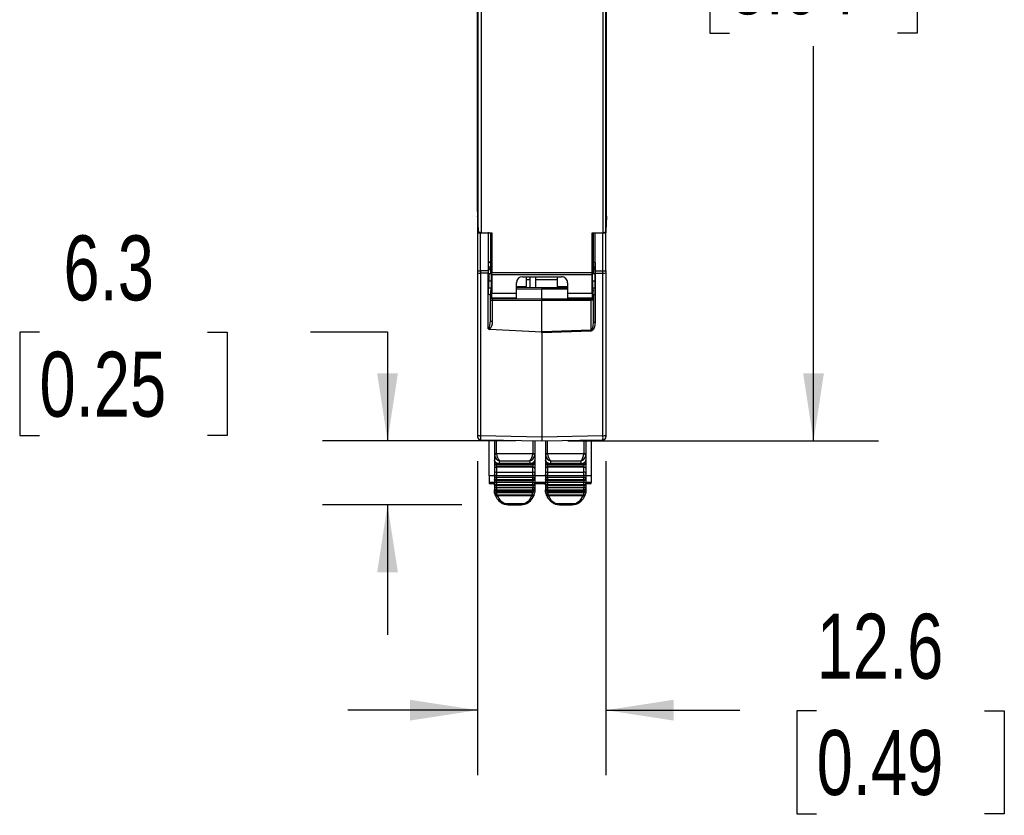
# Model space of a CAD drawing. Header units: millimetres. Extents: x 0 to 559, y 0 to 432.
# Tile 3 of 15: x 99 to 195, y 81 to 159. Entities that reach past the tile are written whole.
import ezdxf

# ---------------------------------------------------------------- set-up
doc = ezdxf.new("R2010")
doc.units = ezdxf.units.MM
doc.header["$LTSCALE"] = 2
doc.layers.add('DIMENSIONS', color=140, linetype='Continuous', lineweight=25)
doc.styles.add('SLDTEXTSTYLE2', font='TXT', dxfattribs={"width": 0.75})
doc.dimstyles.new('SLDDIMSTYLE0', dxfattribs={"dimtxt": 6.35, "dimasz": 6.604, "dimexe": 0, "dimexo": 0.0625, "dimgap": 1.5875, "dimtad": 0, "dimtih": 1, "dimtoh": 1, "dimdec": 1, "dimrnd": 1e-09, "dimzin": 12, "dimdsep": 46, "dimtxsty": 'SLDTEXTSTYLE2', "dimsah": 1, "dimcen": 0.09, "dimadec": 0, "dimazin": 3, "dimtfac": 1, "dimtdec": 1, "dimtmove": 0, "dimatfit": 0, "dimfxl": 0, "dimfrac": 2, "dimtolj": 1, "dimtzin": 12, "dimarcsym": 0})
doc.dimstyles.new('SLDDIMSTYLE1', dxfattribs={"dimtxt": 6.35, "dimasz": 6.604, "dimexe": 0, "dimexo": 0.0625, "dimgap": 1.5875, "dimtad": 0, "dimtih": 1, "dimtoh": 1, "dimdec": 1, "dimrnd": 1e-09, "dimzin": 4, "dimdsep": 46, "dimtxsty": 'SLDTEXTSTYLE2', "dimsah": 1, "dimcen": 0.09, "dimadec": 0, "dimazin": 1, "dimtfac": 1, "dimtdec": 1, "dimtofl": 0, "dimtmove": 0, "dimatfit": 3, "dimfxl": 0, "dimfrac": 2, "dimtolj": 1, "dimtzin": 12, "dimarcsym": 0})

# ---------------------------------------------------------------- blocks, each defined once
blk = doc.blocks.new('_D_1')
at = {"layer": 'DIMENSIONS'}
for p, q in [((152.4, 217.37), (182.789, 217.37)), ((176.439, 217.37), (176.439, 178.79)), ((168.228, 167.322), (166.293, 167.322)), ((166.293, 167.322), (166.293, 157.242)), ((184.65, 167.322), (186.584, 167.322)), ((186.584, 167.322), (186.584, 157.242)), ((166.293, 157.242), (168.228, 157.242)), ((186.584, 157.242), (184.65, 157.242)), ((176.439, 117.371), (176.439, 155.952)), ((152.4, 117.371), (182.789, 117.371))]:
    blk.add_line(p, q, dxfattribs=at)
for points in [[(176.439, 217.37), (175.423, 210.766), (177.455, 210.766)], [(176.439, 117.371), (177.455, 123.975), (175.423, 123.975)]]:
    blk.add_solid(points, dxfattribs=at)
at = {"layer": 'DIMENSIONS', "char_height": 6.35, "attachment_point": 1, "style": 'SLDTEXTSTYLE2'}
for s, insert in [('100.0', (165.882, 176.798)), ('3.94', (168.228, 165.427))]:
    blk.add_mtext(s, dxfattribs=dict(at, insert=insert))
blk = doc.blocks.new('_D_2')
at = {"layer": 'DIMENSIONS'}
for p, q in [((100.73, 127.981), (98.795, 127.981)), ((98.795, 127.981), (98.795, 117.9)), ((117.151, 127.981), (119.086, 127.981)), ((119.086, 127.981), (119.086, 117.9)), ((127.234, 128.029), (134.773, 128.029)), ((134.773, 128.029), (134.773, 117.371)), ((98.795, 117.9), (100.73, 117.9)), ((119.086, 117.9), (117.151, 117.9)), ((147.32, 117.371), (128.423, 117.371)), ((142.056, 111.106), (128.423, 111.106)), ((134.773, 111.106), (134.773, 98.406))]:
    blk.add_line(p, q, dxfattribs=at)
for points in [[(134.773, 117.371), (135.789, 123.975), (133.757, 123.975)], [(134.773, 111.106), (133.757, 104.502), (135.789, 104.502)]]:
    blk.add_solid(points, dxfattribs=at)
at = {"layer": 'DIMENSIONS', "char_height": 6.35, "attachment_point": 1, "style": 'SLDTEXTSTYLE2'}
for s, insert in [('6.3', (103.076, 137.456)), ('0.25', (100.73, 126.086))]:
    blk.add_mtext(s, dxfattribs=dict(at, insert=insert))
blk = doc.blocks.new('_D_3')
at = {"layer": 'DIMENSIONS'}
for p, q in [((143.58, 115.398), (143.58, 84.691)), ((156.14, 115.398), (156.14, 84.691)), ((143.58, 91.041), (130.88, 91.041)), ((156.14, 91.041), (169.239, 91.041)), ((176.743, 90.992), (174.808, 90.992)), ((174.808, 90.992), (174.808, 80.912)), ((193.165, 90.992), (195.1, 90.992)), ((195.1, 90.992), (195.1, 80.912)), ((174.808, 80.912), (176.743, 80.912)), ((195.1, 80.912), (193.165, 80.912))]:
    blk.add_line(p, q, dxfattribs=at)
for points in [[(143.58, 91.041), (136.976, 92.057), (136.976, 90.025)], [(156.14, 91.041), (162.744, 90.025), (162.744, 92.057)]]:
    blk.add_solid(points, dxfattribs=at)
at = {"layer": 'DIMENSIONS', "char_height": 6.35, "attachment_point": 1, "style": 'SLDTEXTSTYLE2'}
for s, insert in [('12.6', (176.743, 100.468)), ('0.49', (176.743, 89.097))]:
    blk.add_mtext(s, dxfattribs=dict(at, insert=insert))

msp = doc.modelspace()

# ---------------------------------------------------------------- linework, layer by layer
for p, q in [((143.641, 137.858), (143.641, 196.583)), ((143.941, 196.721), (143.941, 137.721)), ((155.82, 196.721), (155.82, 137.721)), ((156.12, 137.858), (156.12, 196.583)), ((143.58, 139.788), (143.58, 194.654)), ((156.18, 139.788), (156.18, 194.654)), ((143.58, 139.732), (143.58, 139.293)), ((143.58, 139.293), (143.58, 137.739)), ((143.585, 139.335), (143.641, 137.858)), ((156.175, 139.335), (156.12, 137.858)), ((143.58, 137.739), (143.58, 133.985)), ((143.941, 137.721), (144.972, 137.721)), ((144.83, 137.721), (144.83, 137.686)), ((144.951, 137.721), (144.951, 137.421)), ((144.972, 137.721), (144.972, 133.83)), ((154.788, 137.721), (155.82, 137.721)), ((154.788, 133.83), (154.788, 137.721)), ((154.809, 137.721), (154.809, 137.421)), ((154.89, 137.721), (154.89, 137.686)), ((156.14, 138.401), (156.14, 137.739)), ((156.14, 133.985), (156.14, 137.739)), ((143.875, 137.692), (144.627, 137.686)), ((143.875, 133.985), (143.875, 137.692)), ((144.627, 137.686), (144.63, 137.686)), ((144.627, 137.686), (144.627, 133.985)), ((144.63, 137.686), (144.63, 134.802)), ((144.771, 137.686), (144.63, 137.686)), ((144.83, 137.686), (144.771, 137.686)), ((144.83, 137.686), (144.83, 134.932)), ((144.952, 137.371), (144.83, 137.371)), ((144.93, 137.371), (144.93, 136.421)), ((144.951, 137.421), (144.948, 137.421)), ((154.809, 137.421), (154.813, 137.421)), ((154.809, 137.371), (154.89, 137.371)), ((154.83, 137.371), (154.83, 136.421)), ((154.95, 137.686), (154.89, 137.686)), ((154.89, 137.686), (154.89, 134.932)), ((155.094, 137.686), (154.95, 137.686)), ((155.846, 137.692), (155.094, 137.686)), ((155.094, 133.985), (155.094, 137.686)), ((155.846, 133.985), (155.846, 137.692)), ((144.93, 133.696), (144.93, 136.421)), ((154.83, 133.696), (154.83, 136.421)), ((144.83, 134.932), (144.83, 134.213)), ((154.89, 134.932), (154.89, 134.213)), ((143.58, 133.985), (143.875, 133.985)), ((143.58, 133.985), (143.58, 133.8)), ((143.58, 133.985), (143.58, 133.871)), ((144.627, 133.985), (143.875, 133.985)), ((143.875, 133.985), (143.875, 133.768)), ((144.627, 133.985), (144.63, 133.985)), ((144.627, 133.985), (144.627, 133.767)), ((144.63, 134.802), (144.63, 133.985)), ((144.63, 133.985), (144.63, 133.767)), ((144.83, 134.371), (144.93, 134.371)), ((144.83, 134.213), (144.83, 134.005)), ((144.83, 134.005), (144.83, 133.696)), ((154.83, 134.371), (154.89, 134.371)), ((154.83, 134.258), (154.89, 134.257)), ((154.89, 134.213), (154.89, 134.005)), ((154.89, 134.005), (154.89, 133.696)), ((155.09, 134.802), (155.09, 133.985)), ((155.09, 133.985), (155.094, 133.985)), ((155.09, 133.985), (155.09, 133.767)), ((155.094, 133.985), (155.846, 133.985)), ((155.094, 133.767), (155.094, 133.985)), ((155.846, 133.768), (155.846, 133.985)), ((155.846, 133.985), (156.14, 133.985)), ((156.14, 133.985), (156.14, 133.8)), ((156.14, 133.985), (156.14, 133.871)), ((143.58, 133.8), (143.58, 117.938)), ((144.627, 133.767), (143.875, 133.768)), ((143.875, 133.768), (143.875, 117.881)), ((144.627, 128.317), (144.627, 133.767)), ((144.63, 133.767), (144.63, 131.681)), ((144.93, 133.696), (144.68, 133.696)), ((144.68, 133.696), (144.68, 133.036)), ((144.68, 133.036), (144.68, 133.021)), ((144.68, 133.021), (144.93, 133.021)), ((144.68, 132.346), (144.68, 133.021)), ((144.93, 133.021), (144.93, 133.696)), ((144.93, 132.346), (144.93, 133.021)), ((144.972, 133.612), (144.968, 131.801)), ((144.972, 133.83), (154.788, 133.83)), ((144.972, 133.612), (144.972, 133.83)), ((154.789, 133.612), (144.972, 133.612)), ((147.98, 133.421), (151.78, 133.421)), ((148.38, 132.471), (148.38, 133.421)), ((148.73, 133.12), (148.38, 133.12)), ((148.73, 132.381), (148.73, 133.421)), ((149.23, 133.421), (149.23, 133.123)), ((149.23, 133.123), (149.23, 132.376)), ((151.38, 133.123), (149.23, 133.123)), ((151.38, 133.421), (151.38, 132.471)), ((154.789, 133.612), (154.788, 133.83)), ((154.792, 131.801), (154.789, 133.612)), ((155.08, 133.696), (154.83, 133.696)), ((154.83, 133.021), (154.83, 133.696)), ((154.83, 133.021), (155.08, 133.021)), ((154.83, 133.021), (154.83, 132.346)), ((155.09, 133.696), (155.08, 133.696)), ((155.08, 133.036), (155.08, 133.696)), ((155.08, 133.021), (155.08, 133.036)), ((155.08, 133.036), (155.09, 133.036)), ((155.08, 133.021), (155.08, 132.346)), ((155.09, 133.767), (155.09, 131.681)), ((155.094, 133.767), (155.846, 133.768)), ((155.094, 128.973), (155.094, 133.767)), ((155.846, 117.881), (155.846, 133.768)), ((156.14, 133.8), (156.14, 117.938)), ((144.68, 132.346), (144.93, 132.346)), ((144.881, 132.263), (144.83, 131.912)), ((144.93, 132.302), (144.93, 132.346)), ((147.38, 131.801), (147.38, 132.821)), ((147.38, 132.471), (148.38, 132.471)), ((147.38, 132.392), (149.86, 132.371)), ((147.38, 132.237), (149.86, 132.231)), ((149.86, 132.371), (152.38, 132.371)), ((149.86, 132.231), (152.38, 132.231)), ((151.38, 132.471), (152.38, 132.471)), ((152.38, 132.821), (152.38, 131.801)), ((154.83, 132.346), (155.08, 132.346)), ((154.83, 132.302), (154.83, 132.346)), ((154.868, 132.263), (154.875, 132.346)), ((154.868, 132.263), (154.89, 132.02)), ((154.89, 131.471), (154.89, 132.02)), ((144.63, 128.316), (144.63, 131.681)), ((144.83, 131.912), (144.83, 131.471)), ((144.83, 129.09), (144.83, 131.586)), ((144.927, 131.302), (145.703, 131.302)), ((144.949, 131.306), (144.948, 131.31)), ((144.961, 131.362), (144.949, 131.306)), ((144.949, 131.306), (145.699, 131.306)), ((144.961, 131.362), (147.38, 131.362)), ((144.968, 131.801), (147.38, 131.801)), ((145.029, 131.302), (145.029, 131.261)), ((145.029, 131.261), (145.029, 131.127)), ((149.86, 131.223), (145.029, 131.261)), ((145.029, 129.021), (145.029, 131.127)), ((145.029, 131.127), (149.86, 131.113)), ((145.698, 131.31), (145.699, 131.306)), ((145.699, 131.306), (145.701, 131.316)), ((145.701, 131.316), (147.38, 131.316)), ((147.38, 131.362), (147.38, 131.801)), ((147.38, 131.316), (147.38, 131.362)), ((149.86, 131.223), (149.86, 131.113)), ((154.69, 131.223), (149.86, 131.223)), ((149.86, 128.034), (149.86, 131.113)), ((149.86, 131.113), (154.69, 131.113)), ((152.38, 131.801), (154.792, 131.801)), ((152.38, 131.801), (152.38, 131.362)), ((152.38, 131.362), (154.8, 131.362)), ((152.38, 131.362), (152.38, 131.316)), ((152.38, 131.316), (154.059, 131.316)), ((154.058, 131.302), (154.834, 131.302)), ((154.059, 131.316), (154.061, 131.306)), ((154.063, 131.308), (154.061, 131.306)), ((154.061, 131.306), (154.811, 131.306)), ((154.69, 131.302), (154.69, 131.223)), ((154.69, 131.113), (154.69, 131.223)), ((154.69, 128.204), (154.69, 131.113)), ((154.811, 131.306), (154.8, 131.362)), ((154.813, 131.31), (154.811, 131.306)), ((154.89, 131.586), (154.89, 129)), ((155.09, 131.681), (155.09, 128.973)), ((149.86, 127.987), (144.756, 128.26)), ((154.69, 128.204), (149.86, 128.034)), ((154.694, 128.108), (149.86, 127.938)), ((143.58, 127.824), (143.58, 127.592)), ((149.86, 128.034), (149.86, 128.026)), ((149.86, 128.026), (149.86, 127.987)), ((149.86, 127.938), (149.86, 127.987)), ((149.86, 127.938), (149.86, 117.777)), ((156.14, 127.611), (156.14, 127.34)), ((156.14, 126.744), (156.14, 126.111)), ((156.14, 126.111), (156.14, 125.478)), ((143.58, 117.938), (143.58, 117.776)), ((143.875, 117.881), (149.86, 117.777)), ((149.86, 117.777), (155.846, 117.881)), ((156.14, 117.938), (156.14, 117.776)), ((143.875, 117.476), (149.86, 117.371)), ((144.705, 117.455), (144.705, 117.436)), ((144.705, 117.436), (146.131, 117.436)), ((144.705, 113.957), (144.705, 117.436)), ((145.23, 117.436), (145.23, 115.994)), ((145.43, 116.14), (145.43, 117.436)), ((148.98, 117.386), (148.98, 116.14)), ((149.18, 117.383), (149.18, 115.994)), ((149.86, 117.371), (155.846, 117.476)), ((150.23, 117.378), (150.23, 115.994)), ((150.43, 116.14), (150.43, 117.381)), ((153.59, 117.436), (154.705, 117.436)), ((153.98, 117.436), (153.98, 116.14)), ((154.18, 117.436), (154.18, 115.994)), ((154.705, 117.436), (154.705, 117.456)), ((154.705, 117.436), (154.705, 113.957)), ((145.23, 115.994), (145.23, 115.975)), ((145.23, 115.975), (145.23, 115.479)), ((145.43, 116.14), (148.98, 116.14)), ((145.43, 116.14), (145.43, 116.109)), ((148.98, 116.109), (148.98, 116.14)), ((149.18, 115.994), (149.18, 115.975)), ((149.18, 115.975), (149.18, 115.479)), ((150.23, 115.994), (150.23, 115.975)), ((150.23, 115.975), (150.23, 115.479)), ((150.43, 116.14), (153.98, 116.14)), ((150.43, 116.14), (150.43, 116.109)), ((153.98, 116.109), (153.98, 116.14)), ((154.18, 115.994), (154.18, 115.975)), ((154.18, 115.975), (154.18, 115.479)), ((145.23, 115.479), (145.23, 115.183)), ((145.23, 115.183), (145.23, 114.67)), ((145.23, 114.67), (145.23, 114.19)), ((145.43, 115.047), (145.43, 115.185)), ((148.98, 115.047), (145.43, 115.047)), ((145.43, 114.91), (145.43, 115.047)), ((148.98, 114.91), (145.43, 114.91)), ((145.43, 114.79), (145.43, 114.91)), ((145.43, 114.79), (145.43, 114.306)), ((148.98, 114.79), (145.43, 114.79)), ((145.73, 115.161), (145.73, 115.403)), ((145.73, 115.403), (148.68, 115.403)), ((148.68, 115.161), (145.73, 115.161)), ((145.73, 115.161), (145.73, 115.11)), ((145.73, 115.11), (148.68, 115.11)), ((148.68, 115.403), (148.68, 115.161)), ((148.68, 115.11), (148.68, 115.161)), ((148.98, 115.185), (148.98, 115.047)), ((148.98, 115.047), (148.98, 114.91)), ((148.98, 114.91), (148.98, 114.79)), ((148.98, 114.306), (148.98, 114.79)), ((149.18, 115.479), (149.18, 115.183)), ((149.18, 115.183), (149.18, 114.67)), ((149.18, 114.67), (149.18, 114.19)), ((150.23, 115.479), (150.23, 115.183)), ((150.23, 115.183), (150.23, 114.67)), ((150.23, 114.67), (150.23, 114.19)), ((150.43, 115.047), (150.43, 115.185)), ((153.98, 115.047), (150.43, 115.047)), ((150.43, 114.91), (150.43, 115.047)), ((153.98, 114.91), (150.43, 114.91)), ((150.43, 114.79), (150.43, 114.91)), ((150.43, 114.79), (150.43, 114.306)), ((153.98, 114.79), (150.43, 114.79)), ((150.73, 115.161), (150.73, 115.403)), ((150.73, 115.403), (153.68, 115.403)), ((153.68, 115.161), (150.73, 115.161)), ((150.73, 115.161), (150.73, 115.11)), ((150.73, 115.11), (153.68, 115.11)), ((153.68, 115.403), (153.68, 115.161)), ((153.68, 115.11), (153.68, 115.161)), ((153.98, 115.185), (153.98, 115.047)), ((153.98, 115.047), (153.98, 114.91)), ((153.98, 114.91), (153.98, 114.79)), ((153.98, 114.306), (153.98, 114.79)), ((154.18, 115.479), (154.18, 115.183)), ((154.18, 115.183), (154.18, 114.67)), ((154.18, 114.67), (154.18, 114.19)), ((145.23, 113.957), (144.705, 113.957)), ((144.705, 113.957), (144.705, 113.286)), ((145.23, 114.19), (145.23, 114.083)), ((145.43, 114.306), (145.43, 113.978)), ((145.43, 114.306), (148.98, 114.306)), ((145.43, 113.978), (148.98, 113.978)), ((145.43, 113.798), (145.43, 113.978)), ((148.98, 113.798), (145.43, 113.798)), ((145.43, 113.798), (145.43, 113.595)), ((148.98, 113.978), (148.98, 114.306)), ((148.98, 113.978), (148.98, 113.798)), ((148.98, 113.595), (148.98, 113.798)), ((149.18, 114.19), (149.18, 114.083)), ((149.18, 114.083), (149.18, 113.784)), ((150.23, 113.957), (149.18, 113.957)), ((149.18, 113.784), (149.18, 113.593)), ((150.23, 114.19), (150.23, 114.083)), ((150.43, 114.306), (150.43, 113.978)), ((150.43, 114.306), (153.98, 114.306)), ((150.43, 113.978), (153.98, 113.978)), ((150.43, 113.798), (150.43, 113.978)), ((153.98, 113.798), (150.43, 113.798)), ((150.43, 113.798), (150.43, 113.595)), ((153.98, 113.978), (153.98, 114.306)), ((153.98, 113.978), (153.98, 113.798)), ((153.98, 113.595), (153.98, 113.798)), ((154.18, 114.19), (154.18, 114.083)), ((154.18, 114.083), (154.18, 113.784)), ((154.705, 113.957), (154.18, 113.957)), ((154.18, 113.784), (154.18, 113.593)), ((154.705, 113.957), (154.705, 113.286)), ((144.705, 113.286), (144.705, 113.195)), ((145.23, 113.286), (144.705, 113.286)), ((144.705, 113.195), (145.23, 113.195)), ((145.23, 113.593), (145.23, 113.581)), ((145.23, 113.09), (145.23, 113.077)), ((145.43, 113.595), (148.98, 113.595)), ((145.43, 113.485), (145.43, 113.595)), ((148.98, 113.485), (145.43, 113.485)), ((145.43, 113.472), (145.43, 113.485)), ((148.98, 113.472), (145.43, 113.472)), ((145.43, 113.298), (145.43, 113.472)), ((148.98, 113.298), (145.43, 113.298)), ((145.43, 113.298), (145.43, 113.092)), ((145.43, 113.092), (148.98, 113.092)), ((145.43, 112.981), (145.43, 113.092)), ((148.98, 112.981), (145.43, 112.981)), ((145.43, 112.968), (145.43, 112.981)), ((148.98, 112.968), (145.43, 112.968)), ((145.43, 112.794), (145.43, 112.968)), ((148.98, 112.794), (145.43, 112.794)), ((145.43, 112.794), (145.43, 112.588)), ((148.98, 113.595), (148.98, 113.485)), ((148.98, 113.485), (148.98, 113.472)), ((148.98, 113.472), (148.98, 113.298)), ((148.98, 113.092), (148.98, 113.298)), ((148.98, 113.092), (148.98, 112.981)), ((148.98, 112.981), (148.98, 112.968)), ((148.98, 112.968), (148.98, 112.794)), ((148.98, 112.588), (148.98, 112.794)), ((149.18, 113.593), (149.18, 113.581)), ((149.18, 113.581), (149.18, 113.281)), ((150.23, 113.286), (149.18, 113.286)), ((149.18, 113.281), (149.18, 113.09)), ((149.18, 113.195), (150.23, 113.195)), ((149.18, 113.09), (149.18, 113.077)), ((149.18, 113.077), (149.18, 112.777)), ((149.18, 112.777), (149.18, 112.586)), ((150.23, 113.593), (150.23, 113.581)), ((150.23, 113.09), (150.23, 113.077)), ((150.43, 113.595), (153.98, 113.595)), ((150.43, 113.485), (150.43, 113.595)), ((153.98, 113.485), (150.43, 113.485)), ((150.43, 113.472), (150.43, 113.485)), ((153.98, 113.472), (150.43, 113.472)), ((150.43, 113.298), (150.43, 113.472)), ((153.98, 113.298), (150.43, 113.298)), ((150.43, 113.298), (150.43, 113.092)), ((150.43, 113.092), (153.98, 113.092)), ((150.43, 112.981), (150.43, 113.092)), ((153.98, 112.981), (150.43, 112.981)), ((150.43, 112.968), (150.43, 112.981)), ((153.98, 112.968), (150.43, 112.968)), ((150.43, 112.794), (150.43, 112.968)), ((153.98, 112.794), (150.43, 112.794)), ((150.43, 112.794), (150.43, 112.588)), ((153.98, 113.595), (153.98, 113.485)), ((153.98, 113.485), (153.98, 113.472)), ((153.98, 113.472), (153.98, 113.298)), ((153.98, 113.092), (153.98, 113.298)), ((153.98, 113.092), (153.98, 112.981)), ((153.98, 112.981), (153.98, 112.968)), ((153.98, 112.968), (153.98, 112.794)), ((153.98, 112.588), (153.98, 112.794)), ((154.18, 113.593), (154.18, 113.581)), ((154.18, 113.581), (154.18, 113.281)), ((154.705, 113.286), (154.18, 113.286)), ((154.18, 113.281), (154.18, 113.09)), ((154.18, 113.195), (154.705, 113.195)), ((154.18, 113.09), (154.18, 113.077)), ((154.18, 113.077), (154.18, 112.777)), ((154.18, 112.777), (154.18, 112.586)), ((154.705, 113.195), (154.705, 113.286)), ((145.23, 112.586), (145.23, 112.566)), ((145.23, 112.566), (145.23, 112.552)), ((145.249, 112.253), (145.25, 112.258)), ((145.43, 112.588), (148.98, 112.588)), ((145.43, 112.477), (145.43, 112.588)), ((148.98, 112.477), (145.43, 112.477)), ((145.43, 112.457), (145.43, 112.477)), ((148.98, 112.457), (145.43, 112.457)), ((145.43, 112.449), (145.43, 112.457)), ((148.968, 112.321), (145.443, 112.321)), ((145.447, 112.295), (145.443, 112.321)), ((145.447, 112.295), (145.447, 112.165)), ((148.963, 112.295), (145.447, 112.295)), ((145.447, 112.165), (145.447, 112.083)), ((145.447, 112.083), (148.963, 112.083)), ((148.898, 111.986), (145.512, 111.986)), ((148.968, 112.321), (148.963, 112.295)), ((148.963, 112.083), (148.963, 112.295)), ((148.963, 112.083), (148.993, 112.084)), ((148.98, 112.588), (148.98, 112.477)), ((148.98, 112.477), (148.98, 112.457)), ((148.98, 112.457), (148.98, 112.449)), ((149.18, 112.586), (149.18, 112.566)), ((149.18, 112.566), (149.18, 112.552)), ((150.23, 112.586), (150.23, 112.566)), ((150.23, 112.566), (150.23, 112.552)), ((150.249, 112.253), (150.25, 112.258)), ((150.43, 112.588), (153.98, 112.588)), ((150.43, 112.477), (150.43, 112.588)), ((153.98, 112.477), (150.43, 112.477)), ((150.43, 112.457), (150.43, 112.477)), ((153.98, 112.457), (150.43, 112.457)), ((150.43, 112.449), (150.43, 112.457)), ((153.968, 112.321), (150.443, 112.321)), ((150.447, 112.295), (150.443, 112.321)), ((150.447, 112.295), (150.447, 112.165)), ((153.963, 112.295), (150.447, 112.295)), ((150.447, 112.165), (150.447, 112.083)), ((150.447, 112.083), (153.963, 112.083)), ((153.898, 111.986), (150.512, 111.986)), ((153.968, 112.321), (153.963, 112.295)), ((153.963, 112.083), (153.963, 112.295)), ((153.963, 112.083), (153.993, 112.084)), ((153.98, 112.588), (153.98, 112.477)), ((153.98, 112.477), (153.98, 112.457)), ((153.98, 112.457), (153.98, 112.449)), ((154.18, 112.586), (154.18, 112.566)), ((154.18, 112.566), (154.18, 112.552)), ((146.238, 111.231), (148.173, 111.231)), ((146.629, 111.106), (147.782, 111.106)), ((151.238, 111.231), (153.173, 111.231)), ((151.629, 111.106), (152.782, 111.106))]:
    msp.add_line(p, q)
at = {"flags": 128}
for points in [[(143.58, 139.293), (143.584, 139.329), (143.585, 139.334)], [(143.58, 137.739), (143.589, 137.728), (143.611, 137.719)], [(143.941, 137.721), (143.877, 137.724), (143.821, 137.732), (143.727, 137.762), (143.667, 137.803), (143.641, 137.858)], [(144.628, 137.773), (144.627, 137.73), (144.627, 137.686)], [(154.89, 137.686), (154.892, 137.706), (154.894, 137.721)], [(155.82, 137.721), (155.877, 137.723), (155.933, 137.731), (155.986, 137.744), (156.033, 137.762), (156.089, 137.799), (156.111, 137.826), (156.12, 137.858)], [(156.14, 137.739), (156.132, 137.728), (156.11, 137.719)], [(144.63, 134.802), (144.668, 134.805), (144.706, 134.813), (144.743, 134.828), (144.777, 134.848), (144.817, 134.889), (144.829, 134.92), (144.83, 134.929), (144.83, 134.931), (144.83, 134.932)], [(154.89, 134.932), (154.91, 134.881), (154.957, 134.839), (155.01, 134.815), (155.074, 134.802), (155.09, 134.802)], [(144.68, 133.696), (144.632, 133.691), (144.63, 133.691)], [(144.63, 133.035), (144.632, 133.035), (144.68, 133.036)], [(144.89, 132.346), (144.893, 132.33), (144.881, 132.263)], [(149.86, 132.371), (149.86, 132.368), (149.86, 132.361), (149.86, 132.349), (149.86, 132.332), (149.86, 132.311), (149.86, 132.287), (149.86, 132.26), (149.86, 132.231)], [(149.86, 131.223), (149.86, 131.307), (149.86, 131.405), (149.86, 131.517), (149.86, 131.64), (149.86, 131.775), (149.86, 131.919), (149.86, 132.072), (149.86, 132.231)], [(144.83, 131.586), (144.812, 131.621), (144.764, 131.653), (144.702, 131.674), (144.667, 131.679), (144.63, 131.681)], [(144.83, 131.196), (144.834, 131.182), (144.845, 131.17), (144.864, 131.158), (144.888, 131.148), (144.918, 131.139), (144.953, 131.133), (144.99, 131.129), (145.029, 131.127)], [(154.89, 131.181), (154.887, 131.168), (154.875, 131.155), (154.857, 131.143), (154.832, 131.133), (154.801, 131.124), (154.767, 131.118), (154.729, 131.114), (154.69, 131.113)], [(155.09, 131.681), (155.053, 131.679), (155.015, 131.672), (154.978, 131.662), (154.945, 131.647), (154.904, 131.617), (154.892, 131.596), (154.891, 131.589), (154.89, 131.586)], [(144.63, 128.316), (144.644, 128.318), (144.659, 128.323), (144.687, 128.346), (144.74, 128.439), (144.795, 128.645), (144.83, 129.09)], [(145.029, 129.021), (144.99, 129.023), (144.953, 129.027), (144.918, 129.033), (144.888, 129.042), (144.864, 129.052), (144.845, 129.064), (144.834, 129.076), (144.83, 129.09)], [(144.627, 128.317), (144.629, 128.317), (144.63, 128.316)], [(154.89, 129), (154.854, 128.547), (154.799, 128.336), (154.746, 128.239), (154.718, 128.213), (154.704, 128.206), (154.69, 128.204)], [(155.094, 128.973), (155.03, 128.507), (154.905, 128.243), (154.804, 128.144), (154.75, 128.118), (154.694, 128.108)], [(149.168, 115.888), (149.174, 115.954), (149.166, 116.025)], [(149.18, 115.975), (149.171, 115.898), (149.168, 115.89)], [(154.168, 115.888), (154.174, 115.954), (154.166, 116.025)], [(154.18, 115.975), (154.171, 115.898), (154.168, 115.89)], [(145.23, 115.479), (145.245, 115.402), (145.282, 115.338), (145.378, 115.253), (145.457, 115.213), (145.545, 115.184), (145.73, 115.161)], [(145.244, 115.417), (145.234, 115.446), (145.23, 115.479)], [(145.43, 114.79), (145.391, 114.788), (145.354, 114.781), (145.319, 114.77), (145.289, 114.755), (145.264, 114.737), (145.246, 114.716), (145.234, 114.693), (145.23, 114.67)], [(145.261, 115.375), (145.29, 115.298), (145.338, 115.246), (145.401, 115.2), (145.475, 115.162), (145.558, 115.134), (145.644, 115.117), (145.73, 115.111)], [(148.68, 115.161), (148.866, 115.184), (148.954, 115.213), (149.033, 115.253), (149.129, 115.338), (149.165, 115.402), (149.18, 115.479)], [(149.18, 114.67), (149.177, 114.693), (149.165, 114.716), (149.147, 114.737), (149.122, 114.755), (149.091, 114.77), (149.057, 114.781), (149.019, 114.788), (148.98, 114.79)], [(149.18, 115.479), (149.177, 115.446), (149.166, 115.417)], [(150.23, 115.479), (150.245, 115.402), (150.282, 115.338), (150.378, 115.253), (150.457, 115.213), (150.545, 115.184), (150.73, 115.161)], [(150.244, 115.417), (150.234, 115.446), (150.23, 115.479)], [(150.43, 114.79), (150.391, 114.788), (150.354, 114.781), (150.319, 114.77), (150.289, 114.755), (150.264, 114.737), (150.246, 114.716), (150.234, 114.693), (150.23, 114.67)], [(150.261, 115.375), (150.29, 115.298), (150.338, 115.246), (150.401, 115.2), (150.475, 115.162), (150.558, 115.134), (150.644, 115.117), (150.73, 115.111)], [(153.68, 115.161), (153.866, 115.184), (153.954, 115.213), (154.033, 115.253), (154.129, 115.338), (154.165, 115.402), (154.18, 115.479)], [(154.18, 114.67), (154.177, 114.693), (154.165, 114.716), (154.147, 114.737), (154.122, 114.755), (154.091, 114.77), (154.057, 114.781), (154.019, 114.788), (153.98, 114.79)], [(154.18, 115.479), (154.177, 115.446), (154.166, 115.417)], [(145.43, 114.306), (145.389, 114.303), (145.35, 114.296), (145.285, 114.269), (145.244, 114.232), (145.23, 114.19)], [(145.43, 113.978), (145.391, 113.98), (145.354, 113.986), (145.319, 113.995), (145.289, 114.009), (145.264, 114.025), (145.246, 114.043), (145.234, 114.063), (145.23, 114.083)], [(145.23, 114.083), (145.23, 113.94), (145.23, 113.784)], [(145.23, 113.784), (145.23, 113.71), (145.23, 113.593)], [(149.18, 114.19), (149.167, 114.232), (149.126, 114.269), (149.061, 114.296), (149.022, 114.303), (148.98, 114.306)], [(149.18, 114.083), (149.177, 114.063), (149.165, 114.043), (149.147, 114.025), (149.122, 114.009), (149.091, 113.995), (149.057, 113.986), (149.019, 113.98), (148.98, 113.978)], [(150.43, 114.306), (150.389, 114.303), (150.35, 114.296), (150.285, 114.269), (150.244, 114.232), (150.23, 114.19)], [(150.43, 113.978), (150.391, 113.98), (150.354, 113.986), (150.319, 113.995), (150.289, 114.009), (150.264, 114.025), (150.246, 114.043), (150.234, 114.063), (150.23, 114.083)], [(150.23, 114.083), (150.23, 113.94), (150.23, 113.784)], [(150.23, 113.784), (150.23, 113.71), (150.23, 113.593)], [(154.18, 114.19), (154.167, 114.232), (154.126, 114.269), (154.061, 114.296), (154.022, 114.303), (153.98, 114.306)], [(154.18, 114.083), (154.177, 114.063), (154.165, 114.043), (154.147, 114.025), (154.122, 114.009), (154.091, 113.995), (154.057, 113.986), (154.019, 113.98), (153.98, 113.978)], [(145.43, 113.485), (145.391, 113.487), (145.354, 113.493), (145.319, 113.503), (145.289, 113.516), (145.264, 113.533), (145.246, 113.552), (145.234, 113.572), (145.23, 113.593)], [(145.43, 113.472), (145.391, 113.474), (145.354, 113.48), (145.319, 113.49), (145.289, 113.504), (145.264, 113.52), (145.246, 113.539), (145.234, 113.56), (145.23, 113.581)], [(145.23, 113.581), (145.23, 113.437), (145.23, 113.281)], [(145.23, 113.281), (145.23, 113.207), (145.23, 113.09)], [(145.43, 112.981), (145.391, 112.984), (145.354, 112.99), (145.319, 113), (145.289, 113.013), (145.264, 113.03), (145.246, 113.049), (145.234, 113.069), (145.23, 113.09)], [(145.43, 112.968), (145.391, 112.97), (145.354, 112.976), (145.319, 112.986), (145.289, 113), (145.264, 113.016), (145.246, 113.035), (145.234, 113.056), (145.23, 113.077)], [(145.23, 113.077), (145.23, 112.933), (145.23, 112.777)], [(145.23, 112.777), (145.23, 112.703), (145.23, 112.586)], [(149.18, 113.593), (149.177, 113.572), (149.165, 113.552), (149.147, 113.533), (149.122, 113.516), (149.091, 113.503), (149.057, 113.493), (149.019, 113.487), (148.98, 113.485)], [(149.18, 113.581), (149.177, 113.56), (149.165, 113.539), (149.147, 113.52), (149.122, 113.504), (149.091, 113.49), (149.057, 113.48), (149.019, 113.474), (148.98, 113.472)], [(149.18, 113.09), (149.177, 113.069), (149.165, 113.049), (149.147, 113.03), (149.122, 113.013), (149.091, 113), (149.057, 112.99), (149.019, 112.984), (148.98, 112.981)], [(149.18, 113.077), (149.177, 113.056), (149.165, 113.035), (149.147, 113.016), (149.122, 113), (149.091, 112.986), (149.057, 112.976), (149.019, 112.97), (148.98, 112.968)], [(150.43, 113.485), (150.391, 113.487), (150.354, 113.493), (150.319, 113.503), (150.289, 113.516), (150.264, 113.533), (150.246, 113.552), (150.234, 113.572), (150.23, 113.593)], [(150.43, 113.472), (150.391, 113.474), (150.354, 113.48), (150.319, 113.49), (150.289, 113.504), (150.264, 113.52), (150.246, 113.539), (150.234, 113.56), (150.23, 113.581)], [(150.23, 113.581), (150.23, 113.437), (150.23, 113.281)], [(150.23, 113.281), (150.23, 113.207), (150.23, 113.09)], [(150.43, 112.981), (150.391, 112.984), (150.354, 112.99), (150.319, 113), (150.289, 113.013), (150.264, 113.03), (150.246, 113.049), (150.234, 113.069), (150.23, 113.09)], [(150.43, 112.968), (150.391, 112.97), (150.354, 112.976), (150.319, 112.986), (150.289, 113), (150.264, 113.016), (150.246, 113.035), (150.234, 113.056), (150.23, 113.077)], [(150.23, 113.077), (150.23, 112.933), (150.23, 112.777)], [(150.23, 112.777), (150.23, 112.703), (150.23, 112.586)], [(154.18, 113.593), (154.177, 113.572), (154.165, 113.552), (154.147, 113.533), (154.122, 113.516), (154.091, 113.503), (154.057, 113.493), (154.019, 113.487), (153.98, 113.485)], [(154.18, 113.581), (154.177, 113.56), (154.165, 113.539), (154.147, 113.52), (154.122, 113.504), (154.091, 113.49), (154.057, 113.48), (154.019, 113.474), (153.98, 113.472)], [(154.18, 113.09), (154.177, 113.069), (154.165, 113.049), (154.147, 113.03), (154.122, 113.013), (154.091, 113), (154.057, 112.99), (154.019, 112.984), (153.98, 112.981)], [(154.18, 113.077), (154.177, 113.056), (154.165, 113.035), (154.147, 113.016), (154.122, 113), (154.091, 112.986), (154.057, 112.976), (154.019, 112.97), (153.98, 112.968)], [(145.43, 112.477), (145.391, 112.48), (145.354, 112.486), (145.319, 112.496), (145.289, 112.509), (145.264, 112.526), (145.246, 112.545), (145.234, 112.565), (145.23, 112.586)], [(145.43, 112.457), (145.391, 112.459), (145.354, 112.465), (145.319, 112.475), (145.289, 112.489), (145.264, 112.505), (145.246, 112.524), (145.234, 112.545), (145.23, 112.566)], [(145.23, 112.552), (145.234, 112.532), (145.246, 112.513), (145.264, 112.495), (145.289, 112.479), (145.319, 112.467), (145.354, 112.457), (145.391, 112.451), (145.43, 112.449)], [(145.249, 112.253), (145.236, 112.407), (145.23, 112.552)], [(145.249, 112.253), (145.267, 112.187), (145.281, 112.17)], [(145.343, 112.004), (145.332, 112.014), (145.322, 112.054)], [(145.443, 112.321), (145.434, 112.394), (145.43, 112.449)], [(145.512, 111.986), (145.473, 112.046), (145.447, 112.083)], [(145.512, 111.986), (145.791, 111.539), (146.238, 111.231)], [(148.173, 111.231), (148.62, 111.539), (148.898, 111.986)], [(148.963, 112.083), (148.938, 112.046), (148.898, 111.986)], [(148.98, 112.449), (148.977, 112.394), (148.968, 112.321)], [(149.18, 112.586), (149.177, 112.565), (149.165, 112.545), (149.147, 112.526), (149.122, 112.509), (149.091, 112.496), (149.057, 112.486), (149.019, 112.48), (148.98, 112.477)], [(149.18, 112.566), (149.177, 112.545), (149.165, 112.524), (149.147, 112.505), (149.122, 112.489), (149.091, 112.475), (149.057, 112.465), (149.019, 112.459), (148.98, 112.457)], [(148.98, 112.449), (149.019, 112.451), (149.057, 112.457), (149.091, 112.467), (149.122, 112.479), (149.147, 112.495), (149.165, 112.513), (149.177, 112.532), (149.18, 112.552)], [(149.089, 112.054), (149.078, 112.014), (149.068, 112.004)], [(149.18, 112.552), (149.175, 112.406), (149.161, 112.253)], [(150.43, 112.477), (150.391, 112.48), (150.354, 112.486), (150.319, 112.496), (150.289, 112.509), (150.264, 112.526), (150.246, 112.545), (150.234, 112.565), (150.23, 112.586)], [(150.43, 112.457), (150.391, 112.459), (150.354, 112.465), (150.319, 112.475), (150.289, 112.489), (150.264, 112.505), (150.246, 112.524), (150.234, 112.545), (150.23, 112.566)], [(150.23, 112.552), (150.234, 112.532), (150.246, 112.513), (150.264, 112.495), (150.289, 112.479), (150.319, 112.467), (150.354, 112.457), (150.391, 112.451), (150.43, 112.449)], [(150.249, 112.253), (150.236, 112.407), (150.23, 112.552)], [(150.249, 112.253), (150.267, 112.187), (150.281, 112.17)], [(150.343, 112.004), (150.332, 112.014), (150.322, 112.054)], [(150.443, 112.321), (150.434, 112.394), (150.43, 112.449)], [(150.512, 111.986), (150.473, 112.046), (150.447, 112.083)], [(150.512, 111.986), (150.791, 111.539), (151.238, 111.231)], [(153.173, 111.231), (153.62, 111.539), (153.898, 111.986)], [(153.963, 112.083), (153.938, 112.046), (153.898, 111.986)], [(153.98, 112.449), (153.977, 112.394), (153.968, 112.321)], [(154.18, 112.586), (154.177, 112.565), (154.165, 112.545), (154.147, 112.526), (154.122, 112.509), (154.091, 112.496), (154.057, 112.486), (154.019, 112.48), (153.98, 112.477)], [(154.18, 112.566), (154.177, 112.545), (154.165, 112.524), (154.147, 112.505), (154.122, 112.489), (154.091, 112.475), (154.057, 112.465), (154.019, 112.459), (153.98, 112.457)], [(153.98, 112.449), (154.019, 112.451), (154.057, 112.457), (154.091, 112.467), (154.122, 112.479), (154.147, 112.495), (154.165, 112.513), (154.177, 112.532), (154.18, 112.552)], [(154.089, 112.054), (154.078, 112.014), (154.068, 112.004)], [(154.18, 112.552), (154.175, 112.406), (154.161, 112.253)], [(146.16, 111.2), (146.165, 111.196), (146.2, 111.202), (146.238, 111.231)], [(146.161, 111.197), (146.58, 111.107), (146.63, 111.109)], [(146.238, 111.231), (146.406, 111.144), (146.629, 111.108)], [(147.779, 111.11), (147.833, 111.107), (148.25, 111.197)], [(147.782, 111.108), (148.004, 111.144), (148.173, 111.231)], [(148.173, 111.231), (148.21, 111.202), (148.246, 111.196), (148.251, 111.2)], [(151.16, 111.2), (151.165, 111.196), (151.2, 111.202), (151.238, 111.231)], [(151.161, 111.197), (151.58, 111.107), (151.63, 111.109)], [(151.238, 111.231), (151.406, 111.144), (151.629, 111.108)], [(152.779, 111.11), (152.833, 111.107), (153.25, 111.197)], [(152.782, 111.108), (153.004, 111.144), (153.173, 111.231)], [(153.173, 111.231), (153.21, 111.202), (153.246, 111.196), (153.251, 111.2)]]:
    msp.add_lwpolyline(points, dxfattribs=at)
for centre, radius, start, end in [((158.673, 139.729), 15.093, 179.77691, 181.49731), ((140.281, 139.738), 15.9, 358.54632, 0.17946), ((143.754, 137.737), 0.174, 130.9566, 179.33409), ((143.844, 138.717), 1.025, 256.8524, 271.75265), ((155.197, 137.6), 11.322, 179.36865, 179.53424), ((143.817, 137.594), 11.277, 0.46545, 0.6416), ((144.511, 137.6), 11.335, 0.46581, 0.61946), ((155.877, 138.716), 1.025, 268.24591, 283.15045), ((155.972, 137.738), 0.169, 0.18723, 33.12786), ((159.001, 136.675), 14.073, 176.96362, 181.03638), ((140.76, 136.675), 14.073, 358.96362, 3.03638), ((144.641, 134.194), 0.191, 5.50156, 93.12235), ((144.638, 133.997), 0.193, 2.38228, 92.19894), ((155.075, 134.201), 0.185, 85.07111, 176.30498), ((155.083, 133.997), 0.193, 87.80106, 177.61772), ((143.803, 134.464), 0.7, 251.44774, 275.89381), ((144.63, 135.602), 1.835, 269.891, 270), ((147.981, 132.821), 0.6, 90.01356, 179.98644), ((151.78, 132.821), 0.6, 359.99962, 90.00038), ((155.09, 135.602), 1.835, 270, 270.109), ((155.918, 134.464), 0.7, 264.10628, 288.55197), ((144.68, 132.596), 0.25, 258.46304, 270), ((166.945, 132.135), 22.016, 179.56455, 182.12673), ((134.58, 132.109), 20.251, 357.76162, 0.54709), ((155.08, 132.596), 0.25, 270, 272.29244), ((145.02, 131.451), 0.19, 183.39115, 272.59876), ((137.617, 131.714), 7.352, 357.25698, 0.67998), ((154.701, 131.413), 0.19, 266.94223, 356.57466), ((162.643, 131.723), 7.851, 179.42878, 182.63425), ((144.757, 128.44), 0.179, 223.37438, 269.70827), ((144.133, 128.913), 0.902, 313.7045, 6.90416), ((139.546, 127.604), 15.156, 1.90404, 2.26668), ((155.041, 129.369), 0.399, 247.78036, 277.07095), ((155.09, 130.477), 1.504, 270, 270.13298), ((143.805, 118.313), 0.437, 239.05903, 279.22717), ((143.88, 117.776), 0.3, 180, 269), ((154.083, 117.678), 10.21, 178.86161, 181.13839), ((219.538, 117.574), 69.677, 179.83328, 180.16672), ((155.916, 118.313), 0.437, 260.77283, 300.94097), ((145.637, 117.678), 10.211, 358.86165, 1.13835), ((155.84, 117.776), 0.3, 271, 0), ((145.407, 115.962), 0.18, 82.55921, 169.8008), ((145.403, 115.934), 0.177, 81.03795, 166.53744), ((145.94, 116.091), 0.72, 189.2642, 253.01998), ((146.622, 116.199), 1.195, 184.29426, 221.7418), ((147.823, 116.184), 1.16, 317.66945, 356.29449), ((148.412, 116.159), 0.802, 289.53481, 340.42993), ((149.004, 115.962), 0.18, 10.1992, 97.44079), ((149.008, 115.934), 0.177, 13.46256, 98.96205), ((150.407, 115.962), 0.18, 82.55921, 169.8008), ((150.403, 115.934), 0.177, 81.03795, 166.53744), ((150.94, 116.091), 0.72, 189.2642, 253.01998), ((151.622, 116.199), 1.195, 184.29426, 221.7418), ((152.823, 116.184), 1.16, 317.66945, 356.29449), ((153.412, 116.159), 0.802, 289.53481, 340.42993), ((154.004, 115.962), 0.18, 10.1992, 97.44079), ((154.008, 115.934), 0.177, 13.46256, 98.96205), ((145.404, 115.223), 0.178, 192.75321, 278.65895), ((148.74, 115.555), 0.448, 262.41315, 336.3924), ((149.007, 115.223), 0.178, 261.34105, 347.24679), ((150.404, 115.223), 0.178, 192.75321, 278.65895), ((153.74, 115.555), 0.448, 262.41315, 336.3924), ((154.007, 115.223), 0.178, 261.34105, 347.24679), ((145.381, 113.063), 0.736, 86.12431, 101.77513), ((145.425, 113.79), 0.195, 181.66793, 271.57605), ((149.03, 113.063), 0.736, 78.22487, 93.87569), ((148.986, 113.79), 0.195, 268.42395, 358.33207), ((150.381, 113.063), 0.736, 86.12431, 101.77513), ((150.425, 113.79), 0.195, 181.66793, 271.57605), ((154.03, 113.063), 0.736, 78.22487, 93.87569), ((153.986, 113.79), 0.195, 268.42395, 358.33207), ((145.381, 112.699), 0.601, 85.26019, 104.49633), ((145.425, 113.287), 0.195, 181.66793, 271.57605), ((145.381, 112.195), 0.601, 85.26019, 104.49633), ((145.425, 112.783), 0.195, 181.66793, 271.57605), ((149.03, 112.699), 0.601, 75.50367, 94.73981), ((148.986, 113.287), 0.195, 268.42395, 358.33207), ((149.03, 112.195), 0.601, 75.50367, 94.73981), ((148.986, 112.783), 0.195, 268.42395, 358.33207), ((150.381, 112.699), 0.601, 85.26019, 104.49633), ((150.425, 113.287), 0.195, 181.66793, 271.57605), ((150.381, 112.195), 0.601, 85.26019, 104.49633), ((150.425, 112.783), 0.195, 181.66793, 271.57605), ((154.03, 112.699), 0.601, 75.50367, 94.73981), ((153.986, 113.287), 0.195, 268.42395, 358.33207), ((154.03, 112.195), 0.601, 75.50367, 94.73981), ((153.986, 112.783), 0.195, 268.42395, 358.33207), ((145.466, 111.644), 0.651, 91.59913, 109.38932), ((145.419, 112.361), 0.198, 211.25896, 278.24592), ((158.48, 117.192), 14.126, 200.82408, 201.54533), ((145.434, 112.261), 0.179, 210.83115, 274.33938), ((146.671, 112.535), 1.432, 201.7327, 249.04907), ((145.443, 112.137), 0.166, 232.99462, 294.75106), ((147.74, 112.535), 1.432, 290.95093, 338.2673), ((148.967, 112.145), 0.173, 246.69469, 305.66567), ((148.987, 111.91), 0.385, 63.02299, 93.47142), ((148.977, 112.269), 0.185, 274.86588, 355.24685), ((135.697, 117.281), 14.377, 338.47173, 339.18103), ((150.466, 111.644), 0.651, 91.59913, 109.38932), ((150.419, 112.361), 0.198, 211.25896, 278.24592), ((163.48, 117.192), 14.126, 200.82408, 201.54533), ((150.434, 112.261), 0.179, 210.83115, 274.33938), ((151.671, 112.535), 1.432, 201.7327, 249.04907), ((150.443, 112.137), 0.166, 232.99462, 294.75106), ((152.74, 112.535), 1.432, 290.95093, 338.2673), ((153.967, 112.145), 0.173, 246.69469, 305.66567), ((153.987, 111.91), 0.385, 63.02299, 93.47142), ((153.977, 112.269), 0.185, 274.86588, 355.24685), ((140.697, 117.281), 14.377, 338.47173, 339.18103)]:
    msp.add_arc(centre, radius, start, end)

# ---------------------------------------------------------------- dimensions: what is measured, and where the dimension line sits
at = {"layer": 'DIMENSIONS'}
for base, p1, p2, dimstyle, picture, middle in [((176.439, 117.371), (149.86, 217.37), (149.86, 117.371), 'SLDDIMSTYLE1', '_D_1', (176.439, 167.371)), ((134.773, 111.106), (149.86, 117.371), (146.628, 111.106), 'SLDDIMSTYLE0', '_D_2', (134.773, 128.029))]:
    dim = msp.add_linear_dim(base=base, p1=p1, p2=p2, angle=90, dimstyle=dimstyle, dxfattribs=at)
    dim.commit()
    dim.dimension.update_dxf_attribs({"geometry": picture, "text_midpoint": middle, "dimtype": 160})
dim = msp.add_linear_dim(base=(156.14, 91.041), p1=(143.58, 117.938), p2=(156.14, 117.938), dimstyle='SLDDIMSTYLE0', dxfattribs=at)
dim.commit()
dim.dimension.update_dxf_attribs({"geometry": '_D_3', "text_midpoint": (184.954, 91.041), "dimtype": 160})

doc.saveas('drawing.dxf')
